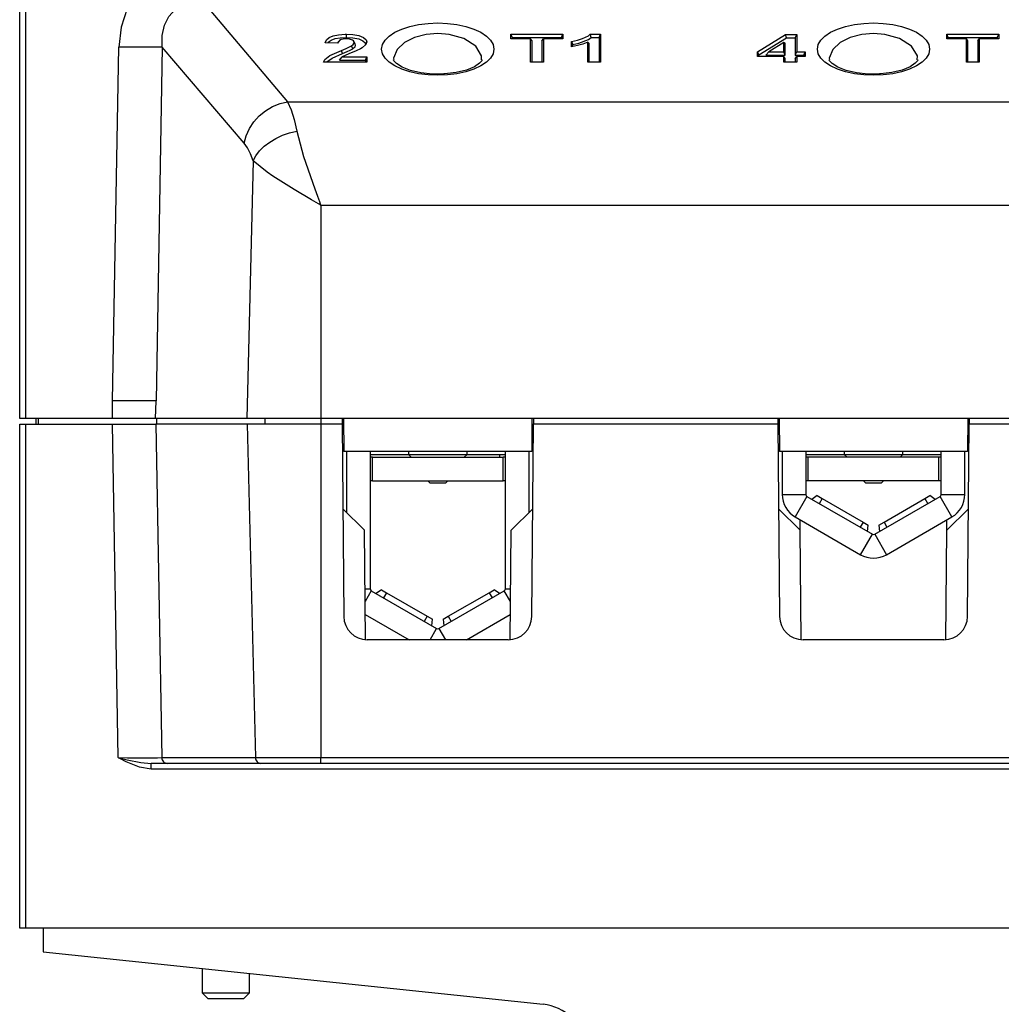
# Model space of a CAD drawing. Extents: x 462 to 898, y 200 to 700.
# Tile 2 of 13: x 487 to 570, y 266 to 350. Entities that reach past the tile are written whole.
import ezdxf

# ---------------------------------------------------------------- set-up
doc = ezdxf.new("R2010")
doc.units = 0
doc.header["$MEASUREMENT"] = 0
doc.layers.get('0').update_dxf_attribs({"linetype": 'CONTINUOUS'})

msp = doc.modelspace()

# ---------------------------------------------------------------- linework, layer by layer
at = {"color": 7, "linetype": 'CONTINUOUS'}
for p, q in [((486.708, 315.713), (486.708, 355.513)), ((487.208, 355.513), (487.208, 315.713)), ((502.303, 351.033), (509.46, 342.606)), ((528.547, 348.069), (528.425, 348.347)), ((528.425, 347.95), (528.425, 348.347)), ((528.425, 348.347), (532.84, 348.347)), ((530.09, 347.95), (528.425, 347.95)), ((528.547, 348.069), (532.718, 348.069)), ((528.547, 347.95), (528.547, 348.069)), ((530.212, 347.775), (530.09, 347.95)), ((530.09, 345.962), (530.09, 347.95)), ((531.053, 347.775), (531.175, 347.95)), ((532.84, 347.95), (531.175, 347.95)), ((531.175, 347.95), (531.175, 345.962)), ((532.718, 348.069), (532.84, 348.347)), ((532.718, 348.069), (532.718, 347.95)), ((532.84, 348.347), (532.84, 347.95)), ((535.153, 348.347), (536.024, 348.347)), ((535.237, 348.069), (535.902, 348.069)), ((535.902, 348.069), (536.024, 348.347)), ((535.902, 348.069), (535.902, 345.962)), ((536.024, 348.347), (536.024, 345.962)), ((549.353, 346.847), (551.74, 348.317)), ((549.475, 346.605), (551.804, 348.039)), ((551.804, 348.039), (551.74, 348.317)), ((551.74, 348.317), (552.682, 348.317)), ((551.804, 348.039), (552.56, 348.039)), ((552.56, 348.039), (552.682, 348.317)), ((552.56, 348.039), (552.56, 346.571)), ((552.682, 348.317), (552.682, 346.849)), ((565.547, 348.069), (565.425, 348.347)), ((565.425, 347.95), (565.425, 348.347)), ((565.425, 348.347), (569.84, 348.347)), ((567.09, 347.95), (565.425, 347.95)), ((565.547, 348.069), (569.718, 348.069)), ((565.547, 347.95), (565.547, 348.069)), ((567.212, 347.775), (567.09, 347.95)), ((567.09, 345.962), (567.09, 347.95)), ((568.053, 347.775), (568.175, 347.95)), ((569.84, 347.95), (568.175, 347.95)), ((568.175, 347.95), (568.175, 345.962)), ((569.718, 348.069), (569.84, 348.347)), ((569.718, 348.069), (569.718, 347.95)), ((569.84, 348.347), (569.84, 347.95)), ((494.588, 317.213), (495.116, 347.26)), ((498.817, 347.26), (498.289, 317.213)), ((505.76, 339.086), (498.817, 347.26)), ((513.728, 347.583), (512.643, 347.628)), ((513.771, 347.716), (513.699, 347.584)), ((514.99, 347.106), (514.888, 347.361)), ((515.195, 347.528), (515.077, 347.743)), ((515.225, 347.41), (515.103, 347.637)), ((515.225, 347.41), (515.184, 347.528)), ((530.212, 345.962), (530.212, 347.775)), ((531.053, 347.775), (531.053, 345.962)), ((533.563, 347.277), (533.563, 347.736)), ((533.685, 347.301), (533.685, 347.474)), ((535.06, 347.559), (534.938, 347.66)), ((534.938, 345.962), (534.938, 347.66)), ((535.06, 345.962), (535.06, 347.559)), ((551.596, 347.643), (550.305, 346.849)), ((551.596, 346.849), (551.596, 347.643)), ((551.718, 347.582), (551.596, 347.643)), ((551.718, 346.571), (551.718, 347.582)), ((567.212, 345.962), (567.212, 347.775)), ((568.053, 347.775), (568.053, 345.962)), ((513.874, 346.143), (514.091, 346.421)), ((514.109, 346.712), (514.024, 346.976)), ((514.091, 346.421), (516.188, 346.421)), ((516.066, 346.143), (516.188, 346.421)), ((516.188, 346.421), (516.188, 345.962)), ((549.475, 346.605), (549.353, 346.847)), ((549.353, 346.451), (549.353, 346.847)), ((551.596, 346.451), (549.353, 346.451)), ((549.475, 346.451), (549.475, 346.605)), ((550.073, 346.571), (550.305, 346.849)), ((550.073, 346.571), (551.718, 346.571)), ((550.305, 346.849), (551.596, 346.849)), ((551.718, 346.571), (551.596, 346.849)), ((551.718, 346.276), (551.596, 346.451)), ((551.596, 345.962), (551.596, 346.451)), ((551.718, 345.962), (551.718, 346.276)), ((552.56, 346.571), (552.682, 346.849)), ((552.56, 346.571), (553.284, 346.571)), ((552.56, 346.276), (552.682, 346.451)), ((552.56, 346.276), (552.56, 345.962)), ((552.682, 346.849), (553.406, 346.849)), ((553.406, 346.451), (552.682, 346.451)), ((552.682, 346.451), (552.682, 345.962)), ((553.284, 346.571), (553.406, 346.849)), ((553.284, 346.571), (553.284, 346.451)), ((553.406, 346.849), (553.406, 346.451)), ((516.188, 345.962), (512.498, 345.962)), ((513.874, 346.143), (516.066, 346.143)), ((516.066, 346.143), (516.066, 345.962)), ((531.175, 345.962), (530.09, 345.962)), ((536.024, 345.962), (534.938, 345.962)), ((552.682, 345.962), (551.596, 345.962)), ((568.175, 345.962), (567.09, 345.962)), ((509.46, 342.606), (608.956, 342.606)), ((506.529, 337.595), (505.999, 315.713)), ((606.131, 333.805), (512.286, 333.805)), ((512.286, 333.805), (512.286, 315.713)), ((486.708, 325.713), (486.708, 326.463)), ((486.708, 315.713), (486.708, 325.713)), ((495.753, 317.213), (494.588, 317.213)), ((494.588, 315.713), (494.588, 317.213)), ((496.817, 317.213), (495.753, 317.213)), ((497.687, 317.213), (496.817, 317.213)), ((498.289, 317.213), (497.687, 317.213)), ((498.252, 315.713), (498.289, 317.213)), ((487.208, 315.713), (486.708, 315.713)), ((494.588, 315.713), (487.208, 315.713)), ((488.082, 315.713), (488.087, 315.213)), ((488.274, 315.713), (488.27, 315.213)), ((498.252, 315.713), (494.588, 315.713)), ((505.999, 315.713), (498.252, 315.713)), ((498.338, 315.713), (498.335, 315.213)), ((512.286, 315.713), (505.999, 315.713)), ((507.52, 315.713), (507.516, 315.213)), ((512.286, 315.713), (512.286, 315.213)), ((514.208, 315.713), (512.286, 315.713)), ((514.079, 315.713), (514.083, 315.213)), ((514.208, 315.713), (514.233, 312.913)), ((530.208, 315.713), (514.208, 315.713)), ((530.208, 315.713), (530.184, 312.913)), ((551.208, 315.713), (530.208, 315.713)), ((530.338, 315.713), (530.334, 315.213)), ((551.079, 315.713), (551.083, 315.213)), ((551.208, 315.713), (551.233, 312.913)), ((567.208, 315.713), (551.208, 315.713)), ((567.208, 315.713), (567.184, 312.913)), ((588.208, 315.713), (567.208, 315.713)), ((567.338, 315.713), (567.334, 315.213)), ((486.708, 296.213), (486.708, 315.213)), ((486.708, 315.213), (487.208, 315.213)), ((486.708, 272.413), (486.708, 315.213)), ((487.208, 315.213), (494.577, 315.213)), ((487.208, 315.213), (487.208, 272.413)), ((494.577, 315.213), (498.278, 315.213)), ((495.075, 286.9), (494.577, 315.213)), ((506.035, 315.213), (498.278, 315.213)), ((498.278, 315.213), (498.776, 286.9)), ((512.286, 315.213), (506.035, 315.213)), ((506.035, 315.213), (506.721, 286.9)), ((512.286, 315.213), (512.286, 286.9)), ((514.083, 315.213), (512.286, 315.213)), ((514.083, 315.213), (514.213, 315.213)), ((514.083, 315.213), (514.226, 298.895)), ((530.191, 298.895), (530.334, 315.213)), ((530.204, 315.213), (530.334, 315.213)), ((551.083, 315.213), (530.334, 315.213)), ((551.083, 315.213), (551.213, 315.213)), ((551.083, 315.213), (551.226, 298.895)), ((567.191, 298.895), (567.334, 315.213)), ((567.204, 315.213), (567.334, 315.213)), ((588.083, 315.213), (567.334, 315.213)), ((530.184, 312.913), (514.233, 312.913)), ((514.458, 312.913), (514.458, 307.715)), ((516.458, 312.913), (516.458, 301.248)), ((519.708, 312.913), (519.708, 312.663)), ((524.708, 312.663), (524.708, 312.913)), ((527.958, 301.248), (527.958, 312.913)), ((529.958, 307.715), (529.958, 312.913)), ((567.184, 312.913), (551.233, 312.913)), ((551.458, 312.913), (551.458, 309.248)), ((553.458, 312.913), (553.458, 309.248)), ((556.708, 312.913), (556.708, 312.663)), ((561.708, 312.663), (561.708, 312.913)), ((564.958, 309.248), (564.958, 312.913)), ((566.958, 309.248), (566.958, 312.913)), ((519.758, 312.613), (516.458, 312.613)), ((516.658, 312.413), (516.458, 312.413)), ((516.658, 310.413), (516.658, 312.413)), ((516.658, 312.413), (527.758, 312.413)), ((519.708, 312.663), (524.708, 312.663)), ((519.708, 312.663), (519.958, 312.413)), ((524.458, 312.413), (524.708, 312.663)), ((527.958, 312.613), (524.658, 312.613)), ((527.458, 312.613), (527.458, 312.413)), ((527.958, 312.413), (527.758, 312.413)), ((527.758, 310.413), (527.758, 312.413)), ((556.758, 312.613), (553.458, 312.613)), ((553.658, 312.413), (553.458, 312.413)), ((564.758, 312.413), (553.658, 312.413)), ((553.658, 310.413), (553.658, 312.413)), ((556.708, 312.663), (561.708, 312.663)), ((556.708, 312.663), (556.958, 312.413)), ((561.458, 312.413), (561.708, 312.663)), ((564.958, 312.613), (561.658, 312.613)), ((564.958, 312.413), (564.758, 312.413)), ((564.758, 310.413), (564.758, 312.413)), ((516.658, 310.413), (516.458, 310.413)), ((516.658, 310.413), (527.758, 310.413)), ((521.358, 310.413), (521.558, 310.213)), ((522.858, 310.213), (523.058, 310.413)), ((527.958, 310.413), (527.758, 310.413)), ((553.658, 310.413), (553.458, 310.413)), ((564.758, 310.413), (553.658, 310.413)), ((558.358, 310.413), (558.558, 310.213)), ((559.858, 310.213), (560.058, 310.413)), ((564.958, 310.413), (564.758, 310.413)), ((522.858, 310.213), (521.558, 310.213)), ((559.858, 310.213), (558.558, 310.213)), ((551.458, 309.248), (553.458, 309.248)), ((553.558, 309.075), (552.558, 307.343)), ((553.558, 309.075), (559.108, 305.87)), ((554.418, 309.155), (553.966, 308.839)), ((554.418, 309.155), (554.851, 308.905)), ((554.851, 308.905), (554.601, 308.472)), ((554.851, 308.905), (558.315, 306.905)), ((559.308, 305.87), (564.858, 309.075)), ((560.101, 306.905), (563.565, 308.905)), ((563.565, 308.905), (563.998, 309.155)), ((563.565, 308.905), (563.815, 308.472)), ((564.45, 308.839), (563.998, 309.155)), ((565.858, 307.343), (564.858, 309.075)), ((564.958, 309.248), (566.958, 309.248)), ((515.987, 306.213), (514.146, 308.022)), ((530.271, 308.022), (528.43, 306.213)), ((552.987, 306.213), (551.146, 308.022)), ((567.271, 308.022), (565.43, 306.213)), ((552.558, 307.343), (558.108, 304.138)), ((552.987, 306.213), (552.979, 307.1)), ((560.308, 304.138), (565.858, 307.343)), ((565.43, 306.213), (565.438, 307.1)), ((516.068, 296.919), (515.987, 306.213)), ((528.349, 296.919), (528.43, 306.213)), ((553.068, 296.919), (552.987, 306.213)), ((558.315, 306.905), (558.065, 306.472)), ((558.315, 306.905), (558.748, 306.655)), ((558.7, 306.106), (558.748, 306.655)), ((559.668, 306.655), (560.101, 306.905)), ((559.668, 306.655), (559.716, 306.106)), ((560.101, 306.905), (560.351, 306.472)), ((565.349, 296.919), (565.43, 306.213)), ((558.108, 304.138), (559.108, 305.87)), ((559.308, 305.87), (560.308, 304.138)), ((516.03, 301.248), (516.458, 301.248)), ((516.558, 301.075), (516.04, 300.176)), ((516.558, 301.075), (522.108, 297.87)), ((517.418, 301.155), (516.966, 300.839)), ((517.418, 301.155), (517.851, 300.905)), ((522.308, 297.87), (527.858, 301.075)), ((526.565, 300.905), (526.998, 301.155)), ((527.45, 300.839), (526.998, 301.155)), ((528.377, 300.176), (527.858, 301.075)), ((527.958, 301.248), (528.387, 301.248)), ((517.851, 300.905), (517.601, 300.472)), ((517.851, 300.905), (521.315, 298.905)), ((523.101, 298.905), (526.565, 300.905)), ((526.565, 300.905), (526.815, 300.472)), ((516.049, 299.059), (519.767, 296.913)), ((521.315, 298.905), (521.065, 298.472)), ((521.315, 298.905), (521.748, 298.655)), ((521.7, 298.106), (521.748, 298.655)), ((522.668, 298.655), (523.101, 298.905)), ((522.668, 298.655), (522.716, 298.106)), ((523.101, 298.905), (523.351, 298.472)), ((524.65, 296.913), (528.367, 299.059)), ((521.556, 296.913), (522.108, 297.87)), ((522.308, 297.87), (522.861, 296.913)), ((528.191, 296.913), (516.226, 296.913)), ((565.191, 296.913), (553.226, 296.913)), ((486.708, 295.463), (486.708, 296.213)), ((498.776, 286.9), (506.721, 286.9)), ((506.721, 286.9), (512.286, 286.9)), ((512.286, 286.413), (512.286, 286.9)), ((512.286, 286.9), (606.131, 286.9)), ((497.871, 285.926), (497.871, 286.413)), ((499.238, 286.413), (497.871, 286.413)), ((507.184, 286.413), (499.238, 286.413)), ((512.286, 286.413), (507.184, 286.413)), ((606.131, 286.413), (512.286, 286.413)), ((620.546, 285.926), (497.871, 285.926)), ((487.208, 272.413), (486.708, 272.413)), ((631.208, 272.413), (487.208, 272.413)), ((488.708, 272.413), (488.708, 270.413)), ((488.708, 270.413), (531.159, 265.951)), ((502.208, 268.994), (502.208, 266.913)), ((506.208, 266.913), (506.208, 268.573)), ((502.208, 266.913), (506.208, 266.913)), ((502.208, 266.913), (506.208, 266.913)), ((502.208, 266.913), (502.708, 266.413)), ((505.708, 266.413), (506.208, 266.913)), ((502.719, 266.413), (502.708, 266.413)), ((505.708, 266.413), (502.719, 266.413))]:
    msp.add_line(p, q, dxfattribs=at)
at = {"color": 7, "linetype": 'CONTINUOUS', "flags": 128}
for points in [[(502.303, 354.554), (500.659, 354.379), (499.135, 353.862), (497.791, 353.023), (496.679, 351.895), (495.843, 350.521), (495.315, 348.955), (495.116, 347.26)], [(498.817, 347.26), (498.807, 348.236), (498.99, 349.114), (499.359, 349.859), (499.898, 350.443), (500.587, 350.843), (501.399, 351.042), (502.303, 351.033)], [(522.208, 349.302), (523.036, 349.268), (523.838, 349.168), (524.591, 349.004), (525.271, 348.782), (525.859, 348.508), (526.335, 348.191), (526.686, 347.84), (526.901, 347.466), (526.973, 347.08), (526.901, 346.694), (526.686, 346.32), (526.335, 345.969), (525.859, 345.652), (525.271, 345.378), (524.591, 345.155), (523.838, 344.992), (523.036, 344.892), (522.208, 344.858), (521.381, 344.892), (520.579, 344.992), (519.826, 345.155), (519.145, 345.378), (518.558, 345.652), (518.082, 345.969), (517.731, 346.32), (517.516, 346.694), (517.443, 347.08), (517.516, 347.466), (517.731, 347.84), (518.082, 348.191), (518.558, 348.508), (519.145, 348.782), (519.826, 349.004), (520.579, 349.168), (521.381, 349.268), (522.208, 349.302)], [(559.208, 349.302), (560.036, 349.268), (560.838, 349.168), (561.591, 349.004), (562.271, 348.782), (562.859, 348.508), (563.335, 348.191), (563.686, 347.84), (563.901, 347.466), (563.973, 347.08), (563.901, 346.694), (563.686, 346.32), (563.335, 345.969), (562.859, 345.652), (562.271, 345.378), (561.591, 345.155), (560.838, 344.992), (560.036, 344.892), (559.208, 344.858), (558.381, 344.892), (557.579, 344.992), (556.826, 345.155), (556.145, 345.378), (555.558, 345.652), (555.082, 345.969), (554.731, 346.32), (554.516, 346.694), (554.443, 347.08), (554.516, 347.466), (554.731, 347.84), (555.082, 348.191), (555.558, 348.508), (556.145, 348.782), (556.826, 349.004), (557.579, 349.168), (558.381, 349.268), (559.208, 349.302)], [(512.643, 347.628), (512.746, 347.856), (512.982, 348.068), (513.331, 348.212), (513.766, 348.303), (514.338, 348.346), (514.456, 348.347)], [(512.878, 347.618), (512.91, 347.674), (513.142, 347.845), (513.506, 347.972), (513.93, 348.043), (514.456, 348.069)], [(514.434, 347.95), (514.161, 347.93), (513.993, 347.887), (513.867, 347.822), (513.767, 347.709), (513.728, 347.583)], [(515.103, 347.637), (515.056, 347.774), (514.959, 347.851), (514.805, 347.91), (514.625, 347.941), (514.434, 347.95)], [(514.456, 348.069), (514.456, 348.138), (514.456, 348.206), (514.456, 348.277), (514.456, 348.347)], [(514.456, 348.347), (515.004, 348.322), (515.517, 348.231), (515.908, 348.074), (516.134, 347.877), (516.188, 347.698)], [(514.456, 348.069), (515.003, 348.042), (515.51, 347.944), (515.846, 347.796), (516.032, 347.61), (516.066, 347.472)], [(522.208, 348.404), (521.208, 348.325), (520.226, 348.072), (519.384, 347.653), (518.748, 347.06), (518.449, 346.308), (518.477, 346.189)], [(525.911, 346.169), (525.931, 346.516), (525.425, 347.339), (524.411, 347.985), (523.17, 348.331), (522.208, 348.404)], [(533.563, 347.736), (534.06, 347.836), (534.507, 347.972), (535, 348.21), (535.153, 348.347)], [(533.685, 347.474), (534.176, 347.58), (535.006, 347.893), (535.237, 348.069)], [(559.208, 348.404), (558.208, 348.325), (557.226, 348.072), (556.384, 347.653), (555.748, 347.06), (555.449, 346.308), (555.477, 346.189)], [(562.911, 346.169), (562.931, 346.516), (562.425, 347.339), (561.411, 347.985), (560.17, 348.331), (559.208, 348.404)], [(498.817, 347.26), (498.553, 347.25), (498.215, 347.244), (497.809, 347.24), (497.344, 347.238), (496.831, 347.24), (496.281, 347.244), (495.705, 347.25), (495.116, 347.26)], [(514.024, 346.976), (514.422, 347.14), (514.664, 347.247), (514.888, 347.361)], [(515.641, 347.1), (515.267, 346.93), (514.648, 346.689), (514.091, 346.421)], [(514.109, 346.712), (514.507, 346.877), (514.758, 346.987), (514.99, 347.106)], [(514.888, 347.361), (515.018, 347.463), (515.098, 347.605), (515.103, 347.637)], [(514.99, 347.106), (515.121, 347.208), (515.187, 347.287), (515.225, 347.41)], [(516.188, 347.698), (516.113, 347.467), (515.789, 347.186), (515.641, 347.1)], [(516.066, 347.472), (516.097, 347.528), (516.127, 347.584), (516.158, 347.641), (516.188, 347.698)], [(534.938, 347.66), (534.531, 347.504), (534.074, 347.376), (533.563, 347.277)], [(512.498, 345.962), (512.616, 346.192), (513.038, 346.527), (514.024, 346.976)], [(512.754, 345.962), (512.789, 346.015), (513.235, 346.324), (514.109, 346.712)], [(522.727, 344.969), (521.766, 344.962), (520.772, 345.067), (519.884, 345.273), (519.17, 345.553), (518.694, 345.854), (518.479, 346.086), (518.443, 346.17), (518.447, 346.18)], [(525.97, 346.167), (525.943, 346.094), (525.757, 345.883), (525.312, 345.586), (524.636, 345.305), (523.772, 345.089), (522.791, 344.97), (522.727, 344.969)], [(559.727, 344.969), (558.766, 344.962), (557.772, 345.067), (556.884, 345.273), (556.17, 345.553), (555.694, 345.854), (555.479, 346.086), (555.443, 346.17), (555.447, 346.18)], [(562.97, 346.167), (562.943, 346.094), (562.757, 345.883), (562.312, 345.586), (561.636, 345.305), (560.772, 345.089), (559.791, 344.97), (559.727, 344.969)], [(505.76, 339.086), (505.934, 339.716), (506.214, 340.325), (506.592, 340.894), (507.055, 341.405), (507.59, 341.844), (508.182, 342.197), (508.811, 342.453), (509.46, 342.606)], [(509.46, 342.606), (509.747, 341.934), (510.005, 341.101), (510.23, 340.122)], [(506.529, 337.595), (506.76, 338.023), (507.077, 338.438), (507.472, 338.829), (507.937, 339.186), (508.458, 339.502), (509.023, 339.767), (509.619, 339.976), (510.23, 340.122)], [(510.23, 340.122), (510.811, 337.958), (511.763, 335.216), (511.99, 334.599), (512.16, 334.142), (512.232, 333.949), (512.263, 333.867), (512.279, 333.824), (512.286, 333.805)], [(506.529, 337.595), (506.304, 338.183), (506.046, 338.683), (505.76, 339.086)], [(512.286, 333.805), (512.272, 333.813), (511.479, 334.281), (510.008, 335.157), (508.196, 336.297), (507.726, 336.619), (506.529, 337.595)], [(497.871, 285.926), (496.876, 286.087), (495.745, 286.551), (495.216, 286.825), (495.085, 286.894), (495.075, 286.9)], [(495.075, 286.9), (495.087, 286.897), (495.236, 286.862), (495.832, 286.726), (497, 286.493), (497.871, 286.413)], [(495.075, 286.9), (495.858, 286.898), (496.611, 286.897), (497.304, 286.897), (497.911, 286.897), (498.408, 286.898), (498.776, 286.9)], [(498.776, 286.9), (498.787, 286.804), (498.814, 286.712), (498.858, 286.628), (498.915, 286.555), (498.985, 286.494), (499.064, 286.45), (499.15, 286.422), (499.238, 286.413)], [(506.721, 286.9), (506.732, 286.804), (506.76, 286.712), (506.803, 286.628), (506.861, 286.555), (506.93, 286.494), (507.009, 286.45), (507.095, 286.422), (507.184, 286.413)]]:
    msp.add_lwpolyline(points, dxfattribs=at)
at = {"color": 7, "linetype": 'CONTINUOUS'}
for centre, radius, start, end in [((484.406, 332.875), 53.054, 16.64202, 16.95575), ((1019.636, 573.658), 536.011, 204.92861, 204.95952), ((553.658, 309.248), 2.2, 180, 240), ((553.658, 309.248), 0.2, 179.99007, 240), ((564.758, 309.248), 0.2, 300, 359.98206), ((564.758, 309.248), 2.2, 300, 360), ((559.208, 306.043), 0.2, 240, 300), ((559.208, 306.043), 2.2, 240, 300), ((516.658, 301.248), 0.2, 179.99007, 240), ((527.758, 301.248), 0.2, 300, 359.98206), ((516.226, 298.913), 2, 180.5, 270), ((528.191, 298.913), 2, 270, 359.5), ((553.226, 298.913), 2, 180.5, 270), ((565.191, 298.913), 2, 270, 359.5), ((522.208, 298.043), 0.2, 240, 300), ((530.741, 261.973), 4, 6.89228, 84)]:
    msp.add_arc(centre, radius, start, end, dxfattribs=at)

doc.saveas('drawing.dxf')
